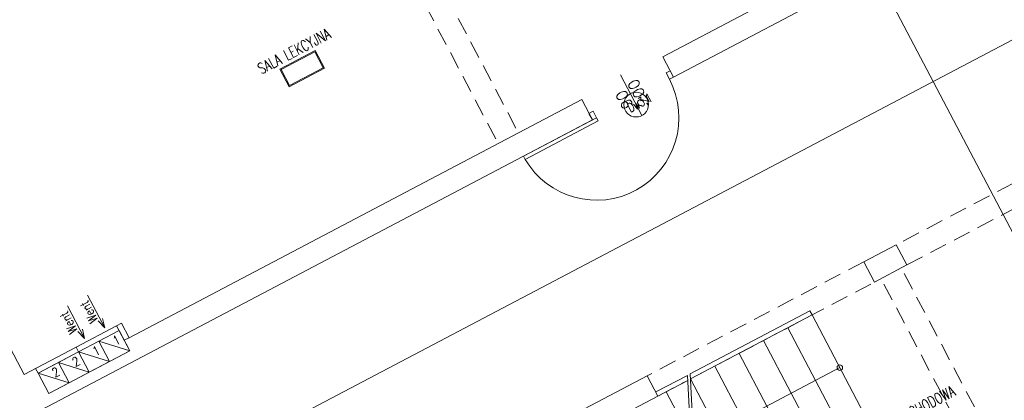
# Model space of a CAD drawing. Header units: metres. Extents: x 7408630 to 7411134, y 5569633 to 5570339.
# Tile 201 of 256: x 7410489.57 to 7410500.32, y 5569937.16 to 5569941.32. Entities that reach past the tile are written whole.
import ezdxf
from ezdxf.enums import TextEntityAlignment as Align

# ---------------------------------------------------------------- set-up
doc = ezdxf.new("R2010")
doc.units = ezdxf.units.M
doc.header["$MEASUREMENT"] = 0
doc.linetypes.add('HIDDEN', pattern=[9.525, 6.35, -3.175])
for name, color, linetype, lineweight in [('Istn-drzwi', 1, 'Continuous', 13), ('Istn-sciany', 3, 'Continuous', 20), ('Istn-went', 5, 'Continuous', 13), ('Istn-widok', 1, 'Continuous', 15), ('OPIS POM NOWE', 140, 'Continuous', 5), ('Opis_drzwi', 9, 'Continuous', 15), ('Opis_pom', 9, 'Continuous', 18)]:
    doc.layers.add(name, color=color, linetype=linetype, lineweight=lineweight)
doc.layers.add('ramki', color=66, linetype='Continuous', lineweight=9, plot=False)
doc.layers.add('Wyburzenia', color=7, linetype='Continuous', lineweight=13, true_color=0xb0b0b0)
doc.styles.add('ARCHETYP', font='romans.shx', dxfattribs={"height": 15})
doc.styles.add('ARIAL', font='tahoma.ttf')
doc.styles.add('TXT', font='simplex.shx')

# ---------------------------------------------------------------- blocks, each defined once
blk = doc.blocks.new('A$C142d3faa')
at = {"layer": 'Istn-drzwi'}
blk.add_lwpolyline([(2320.22536, 4547.60619), (2320.22536, 4497.60619)], dxfattribs=at)
for points in [[(2275.22536, 4526.60619), (2270.22536, 4526.60619), (2270.22536, 4518.60619), (2275.22536, 4518.60619)], [(2365.22536, 4526.60619), (2370.22536, 4526.60619), (2370.22536, 4518.60619), (2365.22536, 4518.60619)], [(2185.22536, 4514.60619), (2275.22536, 4514.60619), (2275.22536, 4518.60619), (2185.22536, 4518.60619)]]:
    blk.add_lwpolyline(points, close=True, dxfattribs=at)
blk.add_arc((2275.22536, 4518.60619), 90, 182.54731818, 359.99999996, dxfattribs=at)
at = {"layer": 'Istn-sciany'}
for points in [[(1592.22536, 5178.60619), (1592.22536, 4561.60619)], [(1656.22536, 4561.60619), (1592.22536, 4561.60619)], [(1656.22536, 4555.60619), (1606.22536, 4555.60619)], [(1606.22536, 4555.55757), (1606.22536, 4530.60619)], [(1656.22536, 4555.60619), (1656.22536, 4561.60619)], [(1706.22536, 4530.60619), (1706.22536, 4561.60619)], [(1712.22536, 4561.60619), (1706.22536, 4561.60619)], [(1712.22536, 4543.60619), (1712.22536, 4561.60619)], [(1712.22536, 4543.60619), (2270.22536, 4543.60619)], [(2270.22536, 4543.60619), (2270.22536, 4518.60619)], [(2370.22536, 4543.60619), (2480.22536, 4543.60619)], [(2370.22536, 4543.60619), (2370.22536, 4518.60619)], [(1606.22536, 4530.60619), (1706.22536, 4530.60619)], [(1285.22536, 4518.60619), (2270.22536, 4518.60619)], [(2370.22536, 4518.60619), (2833.22536, 4518.60619)], [(1311.22536, 4243.60619), (2193.22536, 4243.60619)], [(2193.22536, 4243.60619), (2193.22536, 4218.60619)], [(2460.22536, 4243.60619), (2500.22536, 4243.60619)], [(2460.22536, 4243.60619), (2460.22536, 4218.60619)], [(2500.22536, 4243.60619), (2500.22536, 4218.60619)], [(1893.22536, 4218.60619), (2193.22536, 4218.60619)], [(2460.22536, 4218.60619), (2500.22536, 4218.60619)]]:
    blk.add_lwpolyline(points, dxfattribs=at)
at = {"layer": 'Istn-went'}
for points in [[(1668.72536, 4605.82921), (1668.72536, 4565.78268)], [(1693.72536, 4605.82921), (1693.72536, 4565.78268)], [(1668.72536, 4565.78268), (1666.04587, 4575.78268)], [(1668.72536, 4565.78268), (1671.40485, 4575.78268)], [(1693.72536, 4565.78268), (1691.04587, 4575.78268)], [(1693.72536, 4565.78268), (1696.40485, 4575.78268)], [(1606.22536, 4555.60619), (1631.22536, 4530.60619)], [(1631.22536, 4555.60619), (1656.22536, 4530.60619)], [(1656.22536, 4561.60619), (1706.22536, 4561.60619)], [(1656.22536, 4555.60619), (1681.22536, 4530.60619)], [(1681.22536, 4555.60619), (1706.22536, 4530.60619)]]:
    blk.add_lwpolyline(points, dxfattribs=at)
for points in [[(1606.22536, 4530.60619), (1631.22536, 4530.60619), (1631.22536, 4555.60619), (1606.22536, 4555.60619)], [(1631.22536, 4530.60619), (1656.22536, 4530.60619), (1656.22536, 4555.60619), (1631.22536, 4555.60619)], [(1656.22536, 4530.60619), (1681.22536, 4530.60619), (1681.22536, 4555.60619), (1656.22536, 4555.60619)], [(1681.22536, 4530.60619), (1706.22536, 4530.60619), (1706.22536, 4555.60619), (1681.22536, 4555.60619)]]:
    blk.add_lwpolyline(points, close=True, dxfattribs=at)
at = {"layer": 'Istn-widok', "linetype": 'HIDDEN', "ltscale": 3}
for p, q in [((2167.23195, 5178.60619), (2167.23195, 4543.60619)), ((2192.23195, 5178.60619), (2192.23195, 4543.60619))]:
    blk.add_line(p, q, dxfattribs=at)
at = {"layer": 'Istn-widok'}
for points in [[(1606.22536, 4555.60619), (1606.22536, 4561.60619)], [(1712.22536, 4543.60619), (1706.22536, 4543.60619)], [(2167.61355, 4083.60619), (2232.22894, 4223.60619)], [(2170.91767, 4083.60619), (2235.53305, 4223.60619)], [(2193.22536, 4223.60619), (2232.22894, 4223.60619)], [(2235.53305, 4223.60619), (2383.22536, 4223.60619)], [(2383.22536, 4223.60619), (2383.22536, 4218.60619)], [(2193.22536, 4218.60619), (2229.92125, 4218.60619)], [(2203.22536, 4218.60619), (2203.22536, 4160.7651)], [(2233.22536, 4218.60619), (2233.22536, 4088.60619)], [(2233.22536, 4218.60619), (2383.22536, 4218.60619)], [(2263.22536, 4218.60619), (2263.22536, 4088.60619)], [(2293.22536, 4218.60619), (2293.22536, 4088.60619)], [(2323.22536, 4218.60619), (2323.22536, 4088.60619)], [(2353.22536, 4218.60619), (2353.22536, 4088.60619)], [(2383.22536, 4218.60619), (2383.22536, 4088.60619)], [(2233.22536, 4153.60619), (2383.22536, 4153.60619)]]:
    blk.add_lwpolyline(points, dxfattribs=at)
at = {"layer": 'Istn-widok', "linetype": 'HIDDEN', "ltscale": 3}
for points in [[(2460.22536, 4243.60619), (2193.22536, 4243.60619)], [(2760.22536, 4243.60619), (2500.22536, 4243.60619)], [(2193.22536, 4218.60619), (2229.92125, 4218.60619)], [(2233.22536, 4218.60619), (2460.22536, 4218.60619)], [(2468.22536, 3582.60619), (2468.22536, 4218.60619)], [(2493.22536, 3582.60619), (2493.22536, 4218.60619)], [(2500.22536, 4218.60619), (2760.22536, 4218.60619)]]:
    blk.add_lwpolyline(points, dxfattribs=at)
at = {"layer": 'Istn-widok'}
blk.add_circle((2383.22536, 4153.60619), 3, dxfattribs=at)
at = {"layer": 'Opis_drzwi'}
blk.add_circle((2320.22536, 4511.10619), 13.5, dxfattribs=at)
at = {"layer": 'Opis_pom', "ltscale": 0.7}
for points in [[(1994.2373, 4704.73993), (2037.7573, 4704.73993), (2037.7573, 4726.49993), (1994.2373, 4726.49993)], [(1995.3253, 4705.82793), (2036.6693, 4705.82793), (2036.6693, 4725.41193), (1995.3253, 4725.41193)]]:
    blk.add_lwpolyline(points, close=True, dxfattribs=at)
at = {"layer": 'ramki'}
blk.add_lwpolyline([(1168.9431, 182.52212), (1168.9431, 4382.52212), (4138.9431, 4382.52212), (4188.9431, 182.52212)], close=True, dxfattribs=at)
at = {"layer": 'Wyburzenia'}
blk.add_lwpolyline([(2618.89189, 5394.62735), (2618.89189, 1061.61997)], dxfattribs=at)
at = {"layer": 'Istn-drzwi', "color": 8, "style": 'ARCHETYP'}
for s, p in [('90', (2317.22536, 4511.58338)), ('200', (2334.3725, 4505.80211))]:
    blk.add_text(s, height=12, rotation=89.99999996, dxfattribs=at).set_placement(p)
at = {"layer": 'Istn-went', "style": 'ARCHETYP', "width": 0.8}
for s, rotation, p in [('Went', 89.99999996, (1666.39513, 4576.45244)), ('Went', 89.99999996, (1691.39513, 4576.45244)), ('2', 0.00000004, (1620.38679, 4542.78372)), ('2', 0.00000004, (1645.38679, 4542.78372)), ('1', 0.00000004, (1670.38679, 4542.78372)), ('1', 0.00000004, (1695.38679, 4542.78372))]:
    blk.add_text(s, height=10, rotation=rotation, dxfattribs=at).set_placement(p)
at = {"layer": 'OPIS POM NOWE', "style": 'ARIAL'}
for tag, p in [('E1,4', (2085.45351, 1677.90272)), ('E1,4', (2642.56507, 1467.09858)), ('E1,4', (2887.55495, 1334.66914)), ('E1,1', (2346.15173, 945.30692)), ('E1,2', (2380.28977, 731.46058)), ('E1,4', (3248.92697, 423.56227)), ('E1,3', (2269.29047, 389.84746)), ('E1,5', (4145.39689, -41.41678))]:
    blk.add_attdef(tag, text='', height=23.936, dxfattribs=at).set_placement(p, align=Align.MIDDLE_CENTER)
at = {"layer": 'Opis_drzwi', "style": 'ARCHETYP', "width": 0.7}
blk.add_text('Dw3,1', height=10, dxfattribs=at).set_placement((2310.8073, 4506.18451))
at = {"layer": 'Opis_pom', "ltscale": 0.7, "style": 'TXT', "width": 0.7}
for s, p in [('SALA LEKCYJNA', (2017.11243, 4730.54624)), ('KLATKA SCHODOWA', (2428.49833, 4068.04947))]:
    blk.add_text(s, height=12, dxfattribs=at).set_placement(p, align=Align.CENTER)
at = {"layer": 'Opis_pom', "ltscale": 0.7, "style": 'ARIAL'}
for tag, p in [('B1,18', (784.17545, 4749.37691)), ('B1,21', (1474.16062, 4744.55225)), ('B1/17', (593.195, 4721.36004)), ('1,23', (2643.87974, 4721.36004)), ('A1,1', (-123.27527, 4710.79271)), ('1,22', (2015.9973, 4715.61993)), ('B1,19', (983.47704, 4684.25047)), ('B1,1', (2964.21389, 4687.19476)), ('A1,6', (-365.37937, 4657.22679)), ('A1,16', (198.20726, 4631.43636)), ('B1,20', (1267.19488, 4624.63245)), ('B1,3', (3298.01304, 4567.23582)), ('B1,4', (4545.10985, 4480.62225)), ('A1,5', (-782.1155, 4446.93269)), ('A1,2', (-186.91937, 4425.11232)), ('A1,15', (198.20726, 4391.00084)), ('B1,2', (2872.01208, 4302.45919)), ('A1,3', (-121.28956, 4150.90563)), ('B1,8', (2427.38319, 4053.12316)), ('B1,6', (4754.92624, 3940.33462)), ('A1,4', (-837.67923, 3920.77219)), ('B1,14', (401.20606, 3890.99898)), ('B1,13', (1255.28314, 3857.26479)), ('B1,10', (1961.59927, 3852.27607)), ('B1,5', (4487.88744, 3854.52406)), ('B1,9', (2126.78184, 3827.24689)), ('B1,7', (3203.17952, 3799.68363)), ('B1,11', (2118.65879, 3658.83867)), ('B1,12', (1949.47729, 3633.25719)), ('C1,2', (2894.60473, 3427.28336)), ('C1,3', (2160.24672, 3198.45588)), ('C1,1', (3129.25555, 2706.44899)), ('C1,4', (2077.33924, 2485.4131)), ('C1,5', (2131.38321, 2180.30979)), ('C1,10', (3196.04343, 2172.92088)), ('C1,9', (3215.99552, 1907.6342)), ('C1,6', (2168.07384, 1819.58528)), ('D0,18', (1348.65318, 1483.78164)), ('C1,8', (2890.19555, 1472.29709)), ('C1,7', (2247.74624, 1432.40489)), ('D,03', (680.14667, 1361.20684)), ('D0,15', (1769.82602, 1360.28568)), ('D,07', (301.65348, 1339.2086)), ('D0,6', (-189.6235, 1299.11733)), ('D0,8', (-573.60597, 1280.79442)), ('D0,4', (520.2942, 1181.60376)), ('D0,2', (1011.71883, 1184.66707)), ('D0,14', (1790.01141, 1156.00202)), ('D,05', (264.32997, 1077.69749)), ('D0,13', (1760.78024, 974.27002)), ('D0,09', (-770.07094, 944.55513)), ('D0,1', (999.98875, 928.60626)), ('D0,10', (-751.07239, 564.55801)), ('D0,11', (-751.07239, 336.73827)), ('D0,12', (198.7439, 306.39703))]:
    blk.add_attdef(tag, text='', height=11.968, dxfattribs=at).set_placement(p, align=Align.MIDDLE_CENTER)

msp = doc.modelspace()

# ---------------------------------------------------------------- block references
at = {"xscale": 0.01, "yscale": 0.01, "zscale": 0.01, "rotation": 27.75854060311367}
msp.add_blockref('A$C142d3faa', (7410496.7794, 5569889.66285), dxfattribs=at)

doc.saveas('drawing.dxf')
